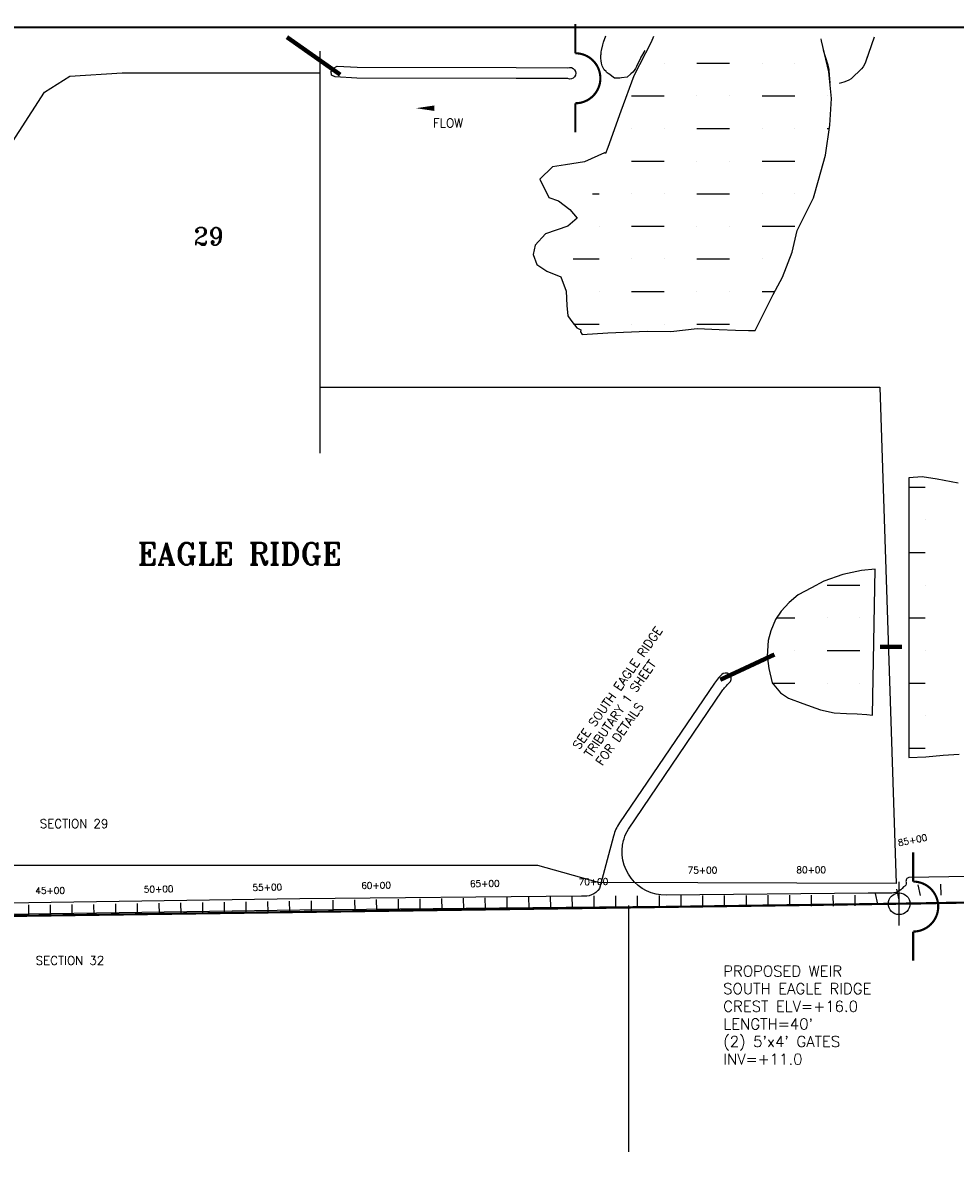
# Model space of a CAD drawing. Extents: x 221291 to 238051, y 790593 to 801335.
# Tile 3 of 4: x 227001 to 231287, y 796047 to 801335. Entities that reach past the tile are written whole.
import ezdxf
from ezdxf.enums import TextEntityAlignment as Align

# ---------------------------------------------------------------- set-up
doc = ezdxf.new("R2010")
doc.units = 0
doc.header["$LTSCALE"] = 800
doc.header["$PDMODE"] = 34
doc.header["$PDSIZE"] = 100
doc.linetypes.add('DASHED', pattern=[0])
doc.layers.get('0').update_dxf_attribs({"linetype": 'CONTINUOUS'})
for name, color, linetype in [('BORDER', 1, 'CONTINUOUS'), ('HATCH', 3, 'CONTINUOUS'), ('MAJROADS', 9, 'CONTINUOUS'), ('PLAKES', 5, 'CONTINUOUS'), ('SEC', 2, 'CONTINUOUS'), ('STATIONS', 7, 'CONTINUOUS'), ('STRUCTTEXT', 7, 'CONTINUOUS'), ('STRUCTURES', 1, 'CONTINUOUS'), ('SUBBASINS', 6, 'DASHED'), ('TEXT', 7, 'CONTINUOUS'), ('WL-PRESERVE', 14, 'CONTINUOUS')]:
    doc.layers.add(name, color=color, linetype=linetype)
doc.styles.get("Standard").update_dxf_attribs({"font": 'ROMANT'})

# ---------------------------------------------------------------- blocks, each defined once
blk = doc.blocks.new('*X')
at = {"color": 0}
for p, q in [((229950, 801150), (229950, 801150)), ((230100, 801150), (230250, 801150)), ((230400, 801150), (230400, 801150)), ((230550, 801150), (230550, 801150)), ((229800, 801000), (229950, 801000)), ((230100, 801000), (230100, 801000)), ((230250, 801000), (230250, 801000)), ((230400, 801000), (230550, 801000)), ((230700, 801000), (230700, 801000)), ((229800, 800850), (229800, 800850)), ((229950, 800850), (229950, 800850)), ((230100, 800850), (230250, 800850)), ((230400, 800850), (230400, 800850)), ((230550, 800850), (230550, 800850)), ((230700, 800850), (230708.9, 800850)), ((229800, 800700), (229950, 800700)), ((230100, 800700), (230100, 800700)), ((230250, 800700), (230250, 800700)), ((230400, 800700), (230550, 800700)), ((229620.4, 800550), (229650, 800550)), ((229800, 800550), (229800, 800550)), ((229950, 800550), (229950, 800550)), ((230100, 800550), (230250, 800550)), ((230400, 800550), (230400, 800550)), ((230550, 800550), (230550, 800550)), ((229650, 800400), (229650, 800400)), ((229800, 800400), (229950, 800400)), ((230100, 800400), (230100, 800400)), ((230250, 800400), (230250, 800400)), ((230400, 800400), (230550, 800400)), ((229531.7, 800250), (229650, 800250)), ((229800, 800250), (229800, 800250)), ((229950, 800250), (229950, 800250)), ((230100, 800250), (230250, 800250)), ((230400, 800250), (230400, 800250)), ((229650, 800100), (229650, 800100)), ((229800, 800100), (229950, 800100)), ((230100, 800100), (230100, 800100)), ((230250, 800100), (230250, 800100)), ((230400, 800100), (230458.7, 800100)), ((229532.3, 799950), (229650, 799950)), ((229800, 799950), (229800, 799950)), ((229950, 799950), (229950, 799950)), ((230100, 799950), (230250, 799950)), ((231075.2, 799200), (231150, 799200)), ((231150, 799050), (231150, 799050)), ((231075.1, 798900), (231150, 798900)), ((230700, 798750), (230850, 798750)), ((231150, 798750), (231150, 798750)), ((230467.1, 798600), (230550, 798600)), ((230700, 798600), (230700, 798600)), ((230850, 798600), (230850, 798600)), ((231075, 798600), (231150, 798600)), ((230550, 798450), (230550, 798450)), ((230700, 798450), (230850, 798450)), ((231150, 798450), (231150, 798450)), ((230446.1, 798300), (230550, 798300)), ((230700, 798300), (230700, 798300)), ((230850, 798300), (230850, 798300)), ((231075, 798300), (231150, 798300)), ((231150, 798150), (231150, 798150)), ((231074.9, 798000), (231150, 798000))]:
    blk.add_line(p, q, dxfattribs=at)
blk = doc.blocks.new('WEIR')
at = {"layer": 'STRUCTURES', "color": 0, "const_width": 20}
blk.add_lwpolyline([(0, 498), (0, 230, -1), (0, -230), (0, -498)], format="xyb", dxfattribs=at)
blk = doc.blocks.new('FLARROW')
at = {"layer": 'PLAKES', "color": 0}
blk.add_lwpolyline([(0, 0, 0, 0.05, 0), (0.168, 0, 0, 0, -0.087559), (0.267, -0.018, 0, 0, 0.245722), (0.355, -0.006, 0, 0, -0.309425), (0.492, -0.004, 0, 0, 0), (0.558, -0.006, 0, 0, 0)], format="xyseb", dxfattribs=at)
blk.add_text('FLOW', height=0.08, dxfattribs=at).set_placement((0.295, -0.176), align=Align.CENTER)

msp = doc.modelspace()

# ---------------------------------------------------------------- linework, layer by layer
at = {"layer": 'BORDER', "color": 0, "const_width": 10}
msp.add_lwpolyline([(221296.3, 790855.1), (238046.3, 790855.1), (238046.3, 801315.1), (221296.3, 801315.1)], close=True, dxfattribs=at)
at = {"layer": 'MAJROADS', "color": 0}
for points in [[(228365.9, 801205), (228365.9, 799357.6)], [(227100.7, 801017.3), (227216.9, 801091.2), (227457.9, 801105.1), (228365.9, 801105.1)], [(228365.9, 799660.4), (230941, 799660.4), (231016.1, 797378.7), (229647.6, 797383.4), (229368.3, 797460.8), (225903.5, 797460.8), (225894.1, 799545.4), (226443.4, 800000.8), (227100.7, 801017.3)]]:
    msp.add_lwpolyline(points, dxfattribs=at)
at = {"layer": 'PLAKES', "color": 0}
for points in [[(229860.7, 801207.8), (229845.7, 801183.2, 0.029018), (229840.2, 801172.9), (229822.8, 801135.2, -0.107856), (229797.1, 801101.2), (229779.9, 801086.4), (229753.1, 801082.6, -0.035489), (229738.9, 801081.6), (229721.9, 801081.6), (229694.8, 801100.9, -0.041311), (229682.2, 801111.6), (229673.6, 801120.2), (229669.6, 801128.1, -0.116434), (229659.1, 801172.8), (229659.1, 801186.6, -0.054722), (229661.4, 801208.3), (229667.4, 801235, -0.030666), (229670.8, 801246.8), (229681.2, 801276.1, -0.03802)], [(230915.9, 801269.7), (230875.1, 801155.1, -0.11901), (230849.4, 801115.8), (230818.6, 801086.7, -0.123189), (230776.2, 801063), (230754.1, 801057)], [(230712.5, 801058.6), (230708.6, 801116.9, 0.061364), (230704, 801140.9), (230682.5, 801207.8, -0.054548)], [(230893.9, 801207.8), (230875.1, 801155.1, -0.11901), (230849.4, 801115.8), (230818.6, 801086.7, -0.123189), (230776.2, 801063), (230754.1, 801057)], [(230893.9, 801207.8), (230875.1, 801155.1, -0.11901), (230849.4, 801115.8), (230818.6, 801086.7, -0.123189), (230776.2, 801063), (230754.1, 801057)], [(228436.4, 801087.2), (228420, 801095.7), (228419, 801111.2), (228428.5, 801127), (228445.9, 801136.7), (228537.6, 801131.3), (229269.7, 801129.7), (229506.5, 801129.2, -1.463584), (229506.4, 801079.2), (229269.7, 801079.7), (228536, 801081.3), (228436.4, 801087.2), (228431.7, 801088.8)], [(231075.4, 797406, 0.422628), (231062.2, 797384.1, -0.394604), (231050.7, 797362.5, -0.256659), (230987.8, 797334.4), (230888.4, 797333.8), (229958.3, 797324.5, -0.496726), (229763.2, 797576.5), (229765, 797583.4, -0.083414), (229785.7, 797628.6), (230216.7, 798263.8, -0.061108), (230248.8, 798300.5, 0.86907), (230221.4, 798343.8, 0.075308), (230180.7, 798299.8), (229744.3, 797656.6, 0.083414), (229716.7, 797596.4), (229651.6, 797354.7, -0.018471), (229650.5, 797351.2)], [(229651.6, 797354.7, -0.293091), (229570, 797320.6), (228273.8, 797307.5), (225882.6, 797272.3), (224991.5, 797280.2)], [(231030.1, 797285.2), (236174.6, 797370.1, 0.408721)]]:
    msp.add_lwpolyline(points, format="xyb", dxfattribs=at)
for points in [[(235317.1, 797476), (231075.4, 797406)], [(224826.3, 797214.6), (224900.9, 797222.3), (224948.1, 797230.6), (225882.7, 797222.3), (228274.4, 797257.5), (231030.1, 797285.2)]]:
    msp.add_lwpolyline(points, dxfattribs=at)
at = {"layer": 'SEC', "color": 0}
msp.add_point((231030.1, 797285.2), dxfattribs=at)
at = {"layer": 'STATIONS', "color": 0}
for p, q in [((231018.5, 797352.2), (231028.2, 797303.2)), ((231116.6, 797371.7), (231126.3, 797322.7)), ((231221, 797374.8), (231221.6, 797324.8)), ((227626, 797287.3), (227626.8, 797237.4)), ((227725.9, 797289), (227726.8, 797239)), ((227825.9, 797290.7), (227826.8, 797240.7)), ((227925.9, 797292.4), (227926.8, 797242.4)), ((228025.9, 797294.1), (228026.7, 797244.1)), ((228125.9, 797295.8), (228126.7, 797245.8)), ((228225.9, 797297.4), (228226.7, 797247.5)), ((228325.9, 797299.1), (228326.7, 797249.1)), ((228425.8, 797300.8), (228426.7, 797250.8)), ((228525.8, 797302.5), (228526.7, 797252.5)), ((228625.8, 797304.2), (228626.7, 797254.2)), ((228725.8, 797305.9), (228726.6, 797255.9)), ((228825.8, 797307.6), (228826.6, 797257.6)), ((228925.8, 797309.2), (228926.6, 797259.2)), ((229025.8, 797310.9), (229026.6, 797260.9)), ((229125.7, 797312.6), (229126.6, 797262.6)), ((229225.7, 797314.3), (229226.6, 797264.3)), ((229325.7, 797316), (229326.6, 797266)), ((229425.7, 797317.7), (229426.5, 797267.7)), ((229525.7, 797319.3), (229526.5, 797269.4)), ((229625.7, 797321), (229626.5, 797271)), ((229726, 797321.6), (229726.2, 797271.6)), ((229826, 797321.9), (229826.2, 797271.9)), ((229926, 797322.2), (229926.2, 797272.2)), ((230026, 797322.5), (230026.2, 797272.5)), ((230126, 797322.8), (230126.2, 797272.8)), ((230226, 797323.1), (230226.2, 797273.1)), ((230326, 797323.4), (230326.2, 797273.4)), ((230426, 797323.7), (230426.2, 797273.7)), ((230526, 797324), (230526.2, 797274)), ((230626, 797324.3), (230626.2, 797274.3)), ((230726, 797324.6), (230726.2, 797274.6)), ((230826, 797324.9), (230826.2, 797274.9)), ((230920.4, 797332.7), (230930.1, 797283.7)), ((227026.3, 797280.1), (227026.5, 797230.1)), ((227126.3, 797280.6), (227126.5, 797230.6)), ((227226.3, 797281.1), (227226.5, 797231.1)), ((227326, 797282.3), (227326.8, 797232.3)), ((227426, 797284), (227426.8, 797234)), ((227526, 797285.7), (227526.8, 797235.7))]:
    msp.add_line(p, q, dxfattribs=at)
at = {"layer": 'STRUCTURES', "color": 0, "const_width": 20}
for points in [[(228214.8, 801270), (228460.2, 801097.4)], [(230942.6, 798467.1), (231042.6, 798467.1)], [(230456.9, 798431.1), (230207.7, 798314.9)]]:
    msp.add_lwpolyline(points, dxfattribs=at)
at = {"layer": 'SUBBASINS', "color": 0, "const_width": 10}
msp.add_lwpolyline([(223456.9, 797203), (225801.5, 797213), (231030.1, 797285.2), (236325.8, 797373.8), (236319.1, 796152.8)], dxfattribs=at)
at = {"layer": 'TEXT', "color": 0}
msp.add_lwpolyline([(229787, 796143.7), (229787, 797276.6)], dxfattribs=at)
at = {"layer": 'WL-PRESERVE', "color": 0}
for points in [[(229890.5, 801247.1), (229809.5, 801091.6), (229750.6, 800929.3), (229690.6, 800763), (229679.4, 800734.5), (229675, 800737.6), (229583, 800697.2), (229496, 800682.2), (229436.2, 800672.9), (229377.3, 800616.7), (229419.2, 800533.3), (229463.9, 800517.9), (229515.4, 800477.9), (229548.9, 800438), (229506.6, 800400.7), (229404, 800365.8), (229355.7, 800313), (229347.9, 800269.9), (229364.5, 800224.3), (229410.5, 800193.7), (229474.8, 800167.7), (229498.9, 800101.7), (229502.7, 800035.8), (229506.2, 799987.9), (229520.5, 799968.1), (229548.6, 799933.1), (229566.8, 799924), (229565, 799914.4), (229572, 799902.7), (229690.1, 799910.9), (229871.3, 799918.3), (229980.8, 799916.6), (230101.6, 799929.7), (230202.8, 799925), (230277, 799922.5), (230338.1, 799920.5), (230368.1, 799921), (230408.8, 800003.7), (230451.5, 800086.6), (230494.2, 800166.5), (230537.9, 800281.4), (230561.3, 800380.1), (230636.7, 800531.3), (230660.1, 800611.8), (230691.7, 800727.2), (230711, 800865), (230718.6, 800987.9), (230706.4, 801109.9), (230673.2, 801253.7), (230671.1, 801262.9)], [(229901.3, 801272.5), (229890.5, 801247.1)], [(231301.7, 799218.7), (231205.7, 799237.1), (231136.7, 799247.5), (231075.2, 799244), (231074.9, 797957.4), (231152.5, 797960), (231232.6, 797968.6), (231306.7, 797973.1)]]:
    msp.add_lwpolyline(points, dxfattribs=at)
msp.add_lwpolyline([(230919.6, 798823.8), (230856.7, 798817), (230771.8, 798799.1), (230683.7, 798768.5), (230626.8, 798737.2), (230565.9, 798705.5), (230523.9, 798670), (230487.9, 798630.1), (230462.1, 798592.8), (230440.6, 798539.8), (230428.2, 798494.9), (230423.8, 798424.1), (230430.6, 798367.4), (230445.7, 798300.5), (230485.4, 798255.3), (230521, 798230.4), (230587.3, 798205.1), (230669.1, 798176), (230731.8, 798163), (230788, 798159.2), (230837.8, 798158.1), (230881.5, 798154.5), (230908.4, 798151.4)], close=True, dxfattribs=at)

# ---------------------------------------------------------------- block references
at = {"layer": 'HATCH', "color": 0}
msp.add_blockref('*X', (0, 0), dxfattribs=at)
msp.add_blockref('*X', (0, 0), dxfattribs=at)
msp.add_blockref('*X', (0, 0), dxfattribs=at)
msp.add_blockref('*X', (0, 0), dxfattribs=at)
msp.add_blockref('*X', (0, 0), dxfattribs=at)
msp.add_blockref('*X', (0, 0), dxfattribs=at)
msp.add_blockref('*X', (0, 0), dxfattribs=at)
msp.add_blockref('*X', (0, 0), dxfattribs=at)
msp.add_blockref('*X', (0, 0), dxfattribs=at)
msp.add_blockref('*X', (0, 0), dxfattribs=at)
at = {"layer": 'STRUCTURES', "color": 0, "xscale": 0.5, "yscale": 0.5, "zscale": 0.5}
for p in [(229541.3, 801080.9), (231094.9, 797272)]:
    msp.add_blockref('WEIR', p, dxfattribs=at)
at = {"layer": 'TEXT', "color": 0, "xscale": 500, "yscale": 500, "zscale": 500}
msp.add_blockref('FLARROW', (228808.5, 800943.2), dxfattribs=at)

# ---------------------------------------------------------------- texts
at = {"layer": 'STATIONS', "color": 0}
for s, rotation, p in [('85+00', 11.2369, (231094.6, 797562.9)), ('75+00', 0.169, (230125.9, 797424.2)), ('80+00', 0.169, (230625.9, 797425.7)), ('65+00', 0.9651, (229124.9, 797362.6)), ('70+00', 0.9651, (229624.8, 797371)), ('45+00', 0.2703, (227126.1, 797330.6)), ('50+00', 0.9651, (227625.1, 797337.3)), ('55+00', 0.9651, (228125, 797345.8)), ('60+00', 0.9651, (228625, 797354.2))]:
    msp.add_text(s, height=30, rotation=rotation, dxfattribs=at).set_placement(p, align=Align.CENTER)
at = {"layer": 'STRUCTTEXT', "color": 0}
for s, p in [('PROPOSED WEIR', (230221.4, 796950.2)), ('SOUTH EAGLE RIDGE', (230221.4, 796869.2)), ('CREST ELV=+16.0', (230221.4, 796788.3)), ("LENGTH=40'", (230221.4, 796707.3)), ("(2) 5'x4' GATES", (230221.4, 796626.4)), ('INV=+11.0', (230221.4, 796545.4))]:
    msp.add_text(s, height=50, dxfattribs=at).set_placement(p)
at = {"layer": 'TEXT', "color": 0}
for s, height, p in [('29', 80, (227786, 800314)), ('EAGLE RIDGE', 100, (227528.6, 798844.2)), ('SECTION 29', 40, (227078.2, 797633.3)), ('SECTION 32', 40, (227059.4, 797004.2))]:
    msp.add_text(s, height=height, dxfattribs=at).set_placement(p)
for s, p in [('SEE SOUTH EAGLE RIDGE ', (229558.5, 797990.8)), ('TRIBUTARY 1 SHEET', (229611.5, 797953.7)), ('FOR DETAILS', (229664.6, 797916.5))]:
    msp.add_text(s, height=40, rotation=55, dxfattribs=at).set_placement(p)

doc.saveas('drawing.dxf')
